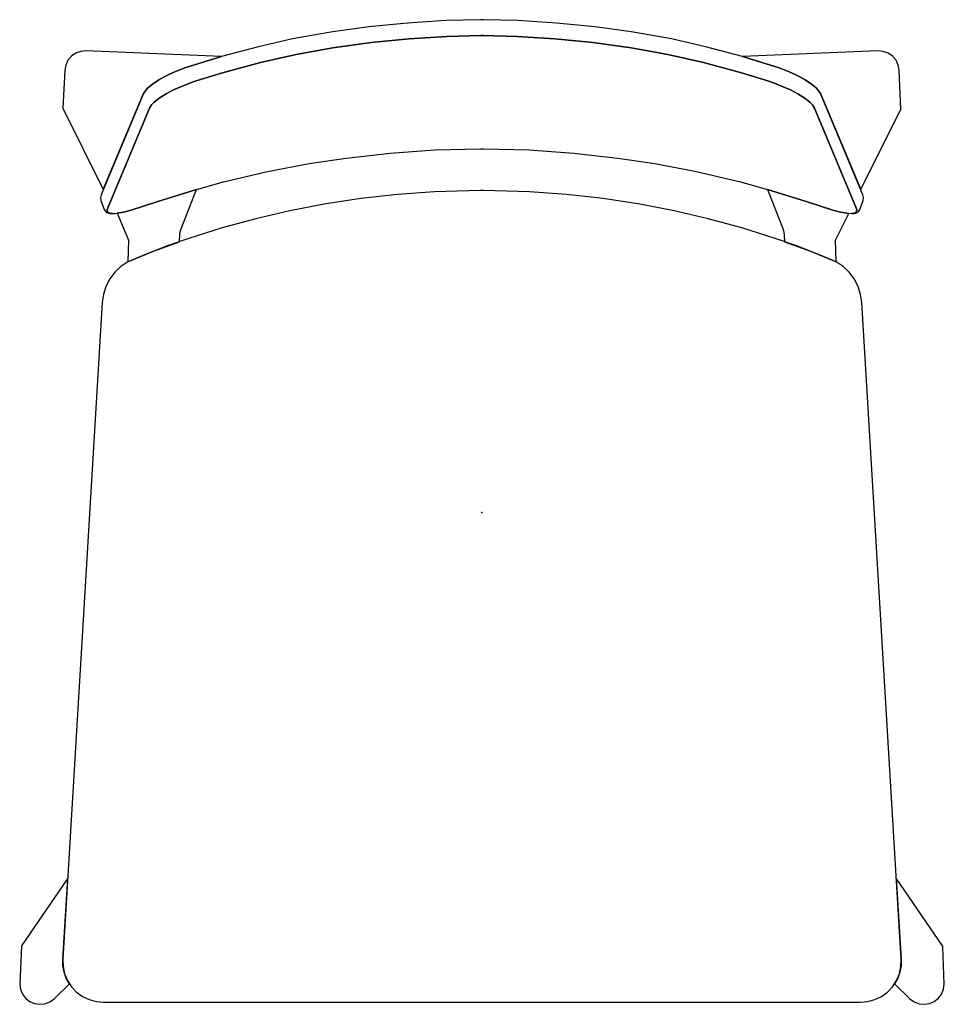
# Model space of a CAD drawing. Header units: metres. Extents: x 0.025 to 0.48, y -0.511 to -0.027.
import ezdxf

# ---------------------------------------------------------------- set-up
doc = ezdxf.new("R2010")
doc.units = ezdxf.units.M
doc.header["$MEASUREMENT"] = 0

# ---------------------------------------------------------------- blocks, each defined once
blk = doc.blocks.new('8738b9d5-485d-4dd0-933e-2c3415d22c81')
at = {"color": 18, "lineweight": 25, "true_color": 0x000000}
for points in [[(0.43855, -0.12037), (0.44018, -0.11585), (0.44032, -0.11451), (0.44007, -0.11317), (0.41925, -0.06327), (0.41724, -0.06071), (0.41473, -0.05864), (0.41159, -0.05661), (0.40832, -0.0548), (0.40699, -0.05412), (0.40379, -0.05268), (0.39887, -0.05071), (0.38293, -0.04573), (0.38079, -0.04513), (0.36328, -0.04042), (0.34584, -0.03641), (0.32803, -0.03321), (0.32606, -0.0329), (0.30832, -0.03043), (0.2893, -0.02859), (0.27034, -0.02738), (0.25347, -0.02696), (0.25196, -0.02696), (0.23509, -0.02738), (0.21613, -0.02859), (0.19711, -0.03043), (0.17936, -0.0329), (0.1774, -0.03321), (0.15959, -0.03641), (0.14215, -0.04042), (0.12464, -0.04513), (0.1225, -0.04573), (0.10656, -0.05071), (0.10164, -0.05268), (0.09844, -0.05412), (0.09711, -0.0548), (0.09383, -0.05661), (0.0907, -0.05864), (0.08819, -0.06071), (0.08618, -0.06327), (0.06536, -0.11317), (0.06511, -0.11451), (0.06525, -0.11585), (0.06688, -0.12037), (0.06798, -0.12174), (0.06985, -0.1223), (0.07091, -0.12234), (0.06981, -0.12216), (0.06876, -0.12178), (0.06837, -0.12041), (0.08923, -0.07044), (0.0902, -0.06884), (0.09153, -0.06751), (0.09397, -0.06558), (0.09743, -0.06339), (0.10106, -0.06149), (0.10454, -0.05992), (0.10891, -0.05817), (0.11223, -0.05711), (0.12512, -0.0531), (0.14378, -0.04806), (0.16134, -0.04401), (0.17933, -0.04078), (0.19817, -0.03816), (0.21695, -0.03635), (0.23542, -0.03517), (0.25208, -0.03475), (0.25335, -0.03475), (0.27001, -0.03517), (0.28848, -0.03635), (0.30726, -0.03816), (0.32609, -0.04078), (0.34408, -0.04401), (0.36165, -0.04806), (0.38031, -0.0531), (0.3932, -0.05711), (0.39652, -0.05817), (0.40089, -0.05992), (0.40436, -0.06149), (0.408, -0.06339), (0.41146, -0.06558), (0.4139, -0.06751), (0.41523, -0.06884), (0.4162, -0.07044), (0.43705, -0.12041), (0.43667, -0.12178), (0.43562, -0.12216), (0.43452, -0.12234), (0.43558, -0.1223), (0.43663, -0.12212), (0.4381, -0.12113)], [(0.43213, -0.12219), (0.43452, -0.12234), (0.43562, -0.12216), (0.43667, -0.12178), (0.43705, -0.12041), (0.4162, -0.07044), (0.41523, -0.06884), (0.4139, -0.06751), (0.41146, -0.06558), (0.408, -0.06339), (0.40436, -0.06149), (0.40089, -0.05992), (0.39652, -0.05817), (0.3932, -0.05711), (0.38031, -0.0531), (0.36165, -0.04806), (0.34408, -0.04401), (0.32609, -0.04078), (0.30726, -0.03816), (0.28848, -0.03635), (0.27001, -0.03517), (0.25335, -0.03475), (0.25208, -0.03475), (0.23542, -0.03517), (0.21695, -0.03635), (0.19817, -0.03816), (0.17933, -0.04078), (0.16134, -0.04401), (0.14378, -0.04806), (0.12512, -0.0531), (0.11223, -0.05711), (0.10891, -0.05817), (0.10454, -0.05992), (0.10106, -0.06149), (0.09743, -0.06339), (0.09397, -0.06558), (0.09153, -0.06751), (0.0902, -0.06884), (0.08923, -0.07044), (0.06837, -0.12041), (0.06876, -0.12178), (0.06981, -0.12216), (0.07091, -0.12234), (0.07236, -0.12225), (0.07637, -0.12165), (0.08021, -0.12065), (0.09337, -0.11634), (0.11229, -0.11045), (0.12563, -0.10665), (0.14731, -0.10167), (0.16768, -0.09777), (0.18598, -0.09503), (0.2075, -0.09258), (0.22947, -0.09104), (0.25202, -0.0905), (0.25341, -0.0905), (0.27596, -0.09104), (0.29793, -0.09258), (0.31945, -0.09503), (0.33775, -0.09777), (0.35812, -0.10167), (0.37979, -0.10665), (0.39314, -0.11045), (0.41206, -0.11634), (0.42522, -0.12065), (0.42906, -0.12165)], [(0.09711, -0.0548), (0.09844, -0.05412), (0.10164, -0.05268), (0.10656, -0.05071), (0.1225, -0.04573), (0.12464, -0.04513), (0.05796, -0.04233), (0.05536, -0.04256), (0.05292, -0.04345), (0.05079, -0.04494), (0.04911, -0.04693), (0.04801, -0.04929), (0.04755, -0.05185), (0.04666, -0.07055), (0.06647, -0.11051), (0.08618, -0.06327), (0.08819, -0.06071), (0.0907, -0.05864), (0.09383, -0.05661)], [(0.40379, -0.05268), (0.40699, -0.05412), (0.40832, -0.0548), (0.41159, -0.05661), (0.41473, -0.05864), (0.41724, -0.06071), (0.41925, -0.06327), (0.43896, -0.11051), (0.45866, -0.07104), (0.45788, -0.05185), (0.45742, -0.04929), (0.45632, -0.04693), (0.45464, -0.04494), (0.45251, -0.04345), (0.45006, -0.04256), (0.44747, -0.04233), (0.38079, -0.04513), (0.38293, -0.04573), (0.39887, -0.05071)], [(0.06599, -0.16614), (0.04657, -0.48917), (0.04668, -0.49279), (0.04744, -0.49633), (0.04883, -0.49967), (0.0508, -0.50271), (0.05328, -0.50535), (0.05619, -0.50749), (0.05945, -0.50907), (0.06293, -0.51005), (0.06654, -0.51037), (0.43889, -0.51037), (0.4425, -0.51005), (0.44598, -0.50907), (0.44924, -0.50749), (0.45215, -0.50535), (0.45463, -0.50271), (0.4566, -0.49967), (0.45798, -0.49633), (0.45875, -0.49279), (0.45886, -0.48917), (0.43944, -0.16614), (0.43888, -0.16208), (0.43764, -0.15817), (0.43576, -0.15452), (0.43329, -0.15124), (0.4303, -0.14843), (0.42688, -0.14616), (0.41704, -0.14194), (0.40705, -0.13811), (0.39692, -0.13467), (0.38054, -0.12943), (0.36396, -0.12486), (0.34721, -0.12096), (0.33031, -0.11775), (0.31233, -0.11498), (0.29425, -0.11294), (0.2761, -0.11163), (0.25362, -0.11102), (0.25181, -0.11102), (0.22933, -0.11163), (0.21118, -0.11294), (0.1931, -0.11498), (0.17512, -0.11775), (0.15822, -0.12096), (0.14147, -0.12486), (0.12489, -0.12943), (0.1085, -0.13467), (0.09838, -0.13811), (0.08839, -0.14194), (0.07856, -0.14615), (0.07513, -0.14843), (0.07214, -0.15124), (0.06967, -0.15452), (0.06779, -0.15817), (0.06655, -0.16208)], [(0.10388, -0.13619), (0.10417, -0.13273), (0.10448, -0.13067), (0.11229, -0.11045), (0.09337, -0.11634), (0.08021, -0.12065), (0.07637, -0.12165), (0.07329, -0.12219), (0.07892, -0.13535), (0.07855, -0.14616), (0.09109, -0.14086)], [(0.40095, -0.13067), (0.40126, -0.13273), (0.40155, -0.13619), (0.41434, -0.14086), (0.42688, -0.14616), (0.42651, -0.13535), (0.43307, -0.12225), (0.42906, -0.12165), (0.42522, -0.12065), (0.41206, -0.11634), (0.39314, -0.11045), (0.40071, -0.12971)], [(0.04657, -0.48917), (0.04897, -0.44935), (0.02627, -0.48253), (0.02537, -0.50141), (0.02571, -0.50397), (0.02669, -0.50636), (0.02826, -0.50841), (0.0303, -0.51), (0.03267, -0.51101), (0.03523, -0.51138), (0.03779, -0.51108), (0.0402, -0.51014), (0.04228, -0.50861), (0.04984, -0.50138), (0.04829, -0.49856), (0.04722, -0.49554), (0.04664, -0.49238)], [(0.47916, -0.48253), (0.45646, -0.44935), (0.45886, -0.48917), (0.45879, -0.49238), (0.45821, -0.49554), (0.45714, -0.49856), (0.45559, -0.50138), (0.46315, -0.50861), (0.46523, -0.51014), (0.46763, -0.51108), (0.4702, -0.51138), (0.47276, -0.51101), (0.47513, -0.51), (0.47717, -0.50841), (0.47874, -0.50636), (0.47972, -0.50397), (0.48006, -0.50141), (0.47933, -0.48305)]]:
    blk.add_lwpolyline(points, close=True, dxfattribs=at)
at = {"color": 1, "true_color": 0xff0000}
blk.add_point((0.25271, -0.26938), dxfattribs=at)
blk.add_point((0.25271, -0.26938), dxfattribs=at)
blk.add_point((0.25271, -0.26938), dxfattribs=at)
blk = doc.blocks.new('f7b4b9d7-7105-43ca-a59b-9e702e47e3ac')
blk.add_blockref('8738b9d5-485d-4dd0-933e-2c3415d22c81', (0, 0))

msp = doc.modelspace()

# ---------------------------------------------------------------- block references
msp.add_blockref('f7b4b9d7-7105-43ca-a59b-9e702e47e3ac', (0, 0))

doc.saveas('drawing.dxf')
